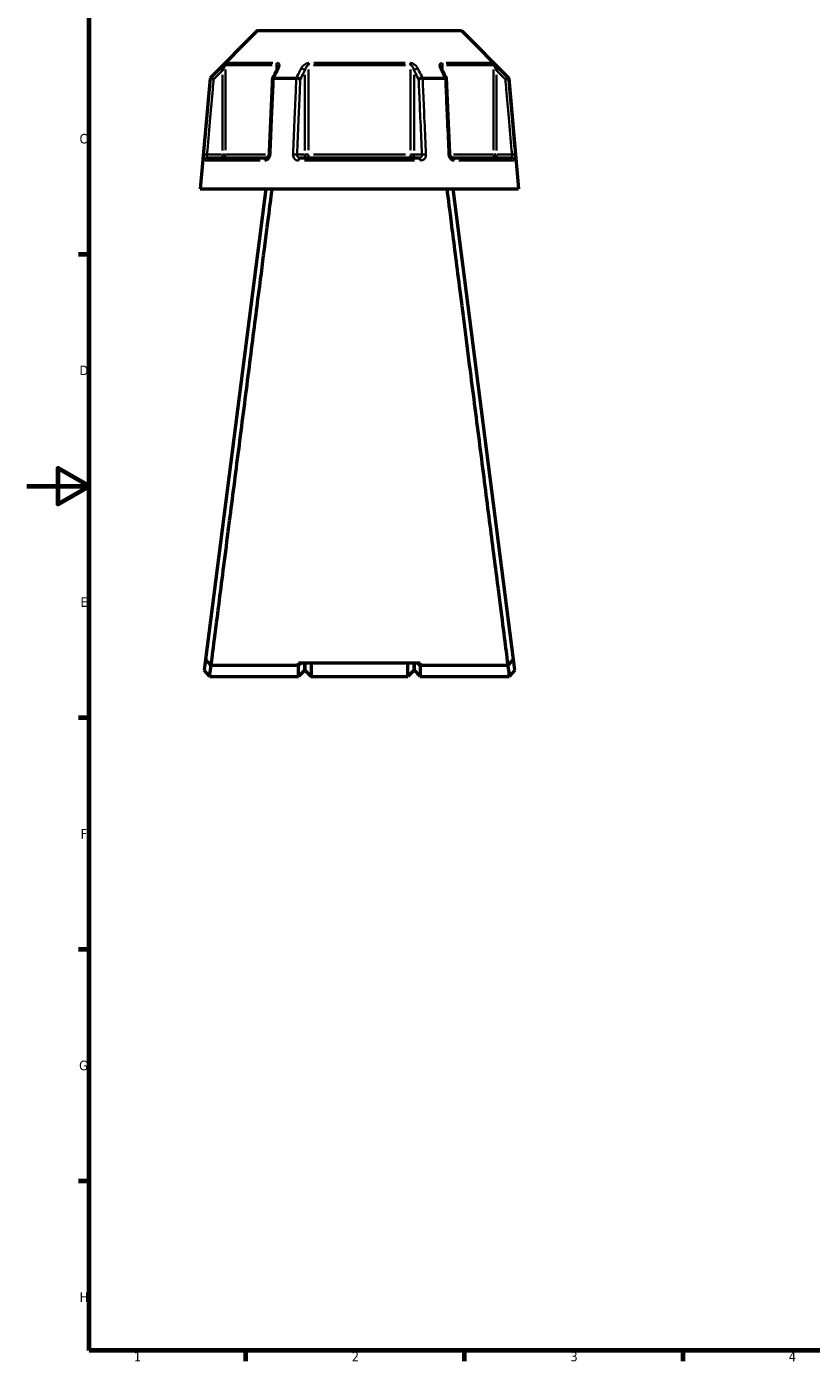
# Model space of a CAD drawing. Header units: millimetres. Extents: x 0 to 898, y 0 to 850.
# Tile 1 of 12: x 0 to 251, y 17 to 444. Entities that reach past the tile are written whole.
import ezdxf

# ---------------------------------------------------------------- set-up
doc = ezdxf.new("R2010")
doc.units = ezdxf.units.MM
for name, color, linetype, lineweight in [('Border (ANSI)', 7, 'Continuous', 70), ('Visible (ANSI)', 7, 'Continuous', 50), ('Visible Narrow (ANSI)', 7, 'Continuous', 35)]:
    doc.layers.add(name, color=color, linetype=linetype, lineweight=lineweight)
doc.styles.add('Note Text (ANSI)', font='tahoma.ttf')

# ---------------------------------------------------------------- blocks, each defined once
blk = doc.blocks.new('Borders Default Border')
at = {"layer": 'Border (ANSI)'}
for p, q in [((20, 371.25), (16.55, 371.25)), ((20, 222.75), (16.55, 222.75)), ((20, 148.5), (16.55, 148.5)), ((20, 74.25), (16.55, 74.25)), ((70.08, 20), (70.08, 16.55)), ((140.17, 20), (140.17, 16.55)), ((210.25, 20), (210.25, 16.55))]:
    blk.add_line(p, q, dxfattribs=at)
at = {"layer": 'Border (ANSI)', "flags": 128}
for points in [[(20, 20), (20, 574), (821, 574), (821, 20), (20, 20)], [(0, 297), (20, 297), (10, 302.77), (10, 291.23), (20, 297)]]:
    blk.add_lwpolyline(points, dxfattribs=at)
at = {"layer": 'Border (ANSI)', "char_height": 3.05, "attachment_point": 7, "style": 'Note Text (ANSI)'}
for s, insert in [('C', (16.95, 406.8)), ('D', (16.96, 332.6)), ('E', (17.21, 258.35)), ('F', (17.29, 184.1)), ('G', (16.81, 109.79)), ('H', (16.97, 35.6)), ('1', (34.35, 16.55)), ('2', (104.2, 16.55)), ('3', (174.26, 16.49)), ('4', (244.23, 16.55))]:
    blk.add_mtext(s, dxfattribs=dict(at, insert=insert))

msp = doc.modelspace()

# ---------------------------------------------------------------- linework, layer by layer
at = {"layer": 'Visible (ANSI)'}
for p, q in [((73.984, 443.055), (58.748, 427.82)), ((73.984, 443.055), (139.292, 443.055)), ((139.292, 443.055), (154.528, 427.82)), ((58.748, 427.82), (55.638, 392.27)), ((58.748, 427.82), (58.929, 427.82)), ((79.18, 427.82), (86.388, 427.82)), ((126.888, 427.82), (134.096, 427.82)), ((154.347, 427.82), (154.528, 427.82)), ((154.528, 427.82), (157.638, 392.27)), ((57.809, 402.27), (76.941, 402.27)), ((87.506, 402.27), (125.77, 402.27)), ((136.335, 402.27), (155.467, 402.27)), ((55.638, 392.27), (157.638, 392.27)), ((76.638, 392.27), (57.327, 241.44)), ((155.949, 241.44), (136.638, 392.27)), ((57.327, 241.44), (56.892, 238.04)), ((59.085, 239.544), (59.085, 239.542)), ((87.138, 239.544), (59.095, 239.544)), ((126.138, 240.309), (87.138, 240.309)), ((87.938, 240.309), (87.138, 239.544)), ((87.138, 239.544), (87.138, 240.309)), ((87.138, 236.055), (87.138, 239.544)), ((89.138, 240.309), (89.138, 238.055)), ((89.138, 238.055), (89.138, 240.309)), ((91.138, 240.309), (91.138, 236.055)), ((122.138, 236.055), (122.138, 240.309)), ((124.138, 238.055), (124.138, 240.309)), ((124.138, 240.309), (124.138, 238.055)), ((126.138, 239.544), (125.338, 240.309)), ((126.138, 240.309), (126.138, 239.544)), ((126.138, 239.544), (126.138, 236.055)), ((154.181, 239.544), (126.138, 239.544)), ((154.191, 239.542), (154.191, 239.544)), ((156.384, 238.04), (155.949, 241.44)), ((58.638, 236.055), (56.892, 238.039)), ((58.638, 236.055), (87.138, 236.055)), ((89.138, 238.055), (87.138, 236.055)), ((89.138, 238.055), (91.138, 236.055)), ((91.138, 236.055), (122.138, 236.055)), ((124.138, 238.055), (122.138, 236.055)), ((124.138, 238.055), (126.138, 236.055)), ((126.138, 236.055), (154.638, 236.055)), ((156.384, 238.039), (154.638, 236.055))]:
    msp.add_line(p, q, dxfattribs=at)
for centre, major_axis, ratio, start_param, end_param in [((6015.749, -11072.784), (197.765, -16234.201), 0.5090131, 3.9187082, 3.9189674), ((-5726.759, -10924.279), (196.102, 16024.601), 0.5090536, 5.5058371, 5.5060997)]:
    msp.add_ellipse(centre, major_axis=major_axis, ratio=ratio, start_param=start_param, end_param=end_param, dxfattribs=at)
for points in [[(58.929, 427.82), (58.93, 427.82), (58.931, 427.819), (58.932, 427.819)], [(79.159, 427.819), (79.166, 427.819), (79.173, 427.82), (79.18, 427.82)], [(86.388, 427.82), (86.395, 427.82), (86.403, 427.819), (86.411, 427.819)], [(126.865, 427.819), (126.873, 427.819), (126.881, 427.82), (126.888, 427.82)], [(134.096, 427.82), (134.103, 427.82), (134.11, 427.819), (134.117, 427.819)], [(154.344, 427.819), (154.345, 427.819), (154.346, 427.82), (154.347, 427.82)], [(59.095, 239.544), (59.091, 239.543), (59.088, 239.543), (59.085, 239.542)], [(154.191, 239.542), (154.188, 239.543), (154.185, 239.543), (154.181, 239.544)]]:
    msp.add_open_spline(points, degree=3, dxfattribs=at)
for points, knots in [([(59.892, 427.37), (59.891, 427.371), (59.889, 427.371), (59.769, 427.427), (59.652, 427.482), (59.431, 427.586), (59.329, 427.633), (59.152, 427.716), (59.079, 427.75), (58.974, 427.799), (58.942, 427.814), (58.932, 427.819)], [-0.15369221, -0.15369221, -0.15369221, -0.15369221, -0.15321698, -0.15321698, -0.11408252, -0.11408252, -0.07545764, -0.07545764, -0.03695828, -0.03695828, 0, 0, 0, 0]), ([(79.159, 427.819), (79.058, 427.814), (78.971, 427.799), (78.83, 427.75), (78.779, 427.716), (78.733, 427.65), (78.725, 427.624), (78.723, 427.596)], [-0.153574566, -0.153574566, -0.153574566, -0.153574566, -0.116530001, -0.116530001, -0.077940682, -0.077940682, -0.055255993, -0.055255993, -0.055255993, -0.055255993]), ([(80.391, 431.145), (80.391, 431.131), (80.39, 431.11), (80.384, 431.06), (80.378, 431.03), (80.363, 430.964), (80.353, 430.927), (80.327, 430.848), (80.311, 430.806), (80.274, 430.718), (80.253, 430.672), (80.229, 430.625)], [0.20265986, 0.20265986, 0.20265986, 0.20265986, 0.23121109, 0.23121109, 0.25976233, 0.25976233, 0.28831356, 0.28831356, 0.3168648, 0.3168648, 0.34541603, 0.34541603, 0.34541603, 0.34541603]), ([(87.682, 427.37), (87.681, 427.371), (87.68, 427.371), (87.62, 427.427), (87.541, 427.482), (87.353, 427.586), (87.245, 427.633), (87.011, 427.716), (86.887, 427.75), (86.641, 427.799), (86.522, 427.814), (86.411, 427.819)], [-0.15369221, -0.15369221, -0.15369221, -0.15369221, -0.15321709, -0.15321709, -0.11408257, -0.11408257, -0.07545786, -0.07545786, -0.03695834, -0.03695834, 0, 0, 0, 0]), ([(126.865, 427.819), (126.754, 427.814), (126.635, 427.799), (126.389, 427.75), (126.265, 427.716), (126.031, 427.633), (125.923, 427.586), (125.735, 427.482), (125.656, 427.427), (125.596, 427.371), (125.595, 427.371), (125.594, 427.37)], [-0.15357458, -0.15357458, -0.15357458, -0.15357458, -0.11653001, -0.11653001, -0.07794067, -0.07794067, -0.03922584, -0.03922584, 0, 0, 0.00047623, 0.00047623, 0.00047623, 0.00047623]), ([(133.047, 430.625), (133.023, 430.672), (133.002, 430.718), (132.965, 430.806), (132.949, 430.848), (132.923, 430.927), (132.913, 430.964), (132.898, 431.03), (132.892, 431.06), (132.886, 431.11), (132.885, 431.131), (132.885, 431.145)], [0, 0, 0, 0, 0.02855139, 0.02855139, 0.05710278, 0.05710278, 0.08565416, 0.08565416, 0.11420555, 0.11420555, 0.14275694, 0.14275694, 0.14275694, 0.14275694]), ([(134.553, 427.596), (134.551, 427.624), (134.543, 427.65), (134.497, 427.716), (134.446, 427.75), (134.305, 427.799), (134.218, 427.814), (134.117, 427.819)], [-0.098089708, -0.098089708, -0.098089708, -0.098089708, -0.07545783, -0.07545783, -0.036958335, -0.036958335, 0, 0, 0, 0]), ([(154.344, 427.819), (154.334, 427.814), (154.302, 427.799), (154.197, 427.75), (154.124, 427.716), (153.947, 427.633), (153.845, 427.586), (153.624, 427.482), (153.507, 427.427), (153.387, 427.371), (153.385, 427.371), (153.384, 427.37)], [-0.15357447, -0.15357447, -0.15357447, -0.15357447, -0.11652995, -0.11652995, -0.07794077, -0.07794077, -0.03922577, -0.03922577, 0, 0, 0.00047634, 0.00047634, 0.00047634, 0.00047634]), ([(78.723, 427.596), (78.652, 425.977), (78.581, 424.358), (78.439, 421.121), (78.368, 419.502), (78.226, 416.264), (78.155, 414.646), (78.013, 411.408), (77.941, 409.789), (77.799, 406.552), (77.728, 404.933), (77.657, 403.314)], [0.5742171, 0.5742171, 0.5742171, 0.5742171, 1.0617261, 1.0617261, 1.5492351, 1.5492351, 2.0367441, 2.0367441, 2.5242531, 2.5242531, 3.0117621, 3.0117621, 3.0117621, 3.0117621]), ([(135.619, 403.314), (135.548, 404.933), (135.477, 406.552), (135.335, 409.789), (135.263, 411.408), (135.121, 414.646), (135.05, 416.264), (134.908, 419.502), (134.837, 421.121), (134.695, 424.358), (134.624, 425.977), (134.553, 427.596)], [1.2046153, 1.2046153, 1.2046153, 1.2046153, 1.6921243, 1.6921243, 2.1796333, 2.1796333, 2.6671423, 2.6671423, 3.1546513, 3.1546513, 3.6421603, 3.6421603, 3.6421603, 3.6421603]), ([(77.657, 403.314), (77.653, 403.215), (77.638, 403.115), (77.589, 402.924), (77.555, 402.833), (77.473, 402.668), (77.426, 402.595), (77.325, 402.47), (77.271, 402.419), (77.164, 402.338), (77.112, 402.311), (77.017, 402.276), (76.976, 402.27), (76.941, 402.27)], [0, 0, 0, 0, 0.05067005, 0.05067005, 0.10084685, 0.10084685, 0.1507669, 0.1507669, 0.20138762, 0.20138762, 0.25586434, 0.25586434, 0.31481094, 0.31481094, 0.31481094, 0.31481094]), ([(136.335, 402.27), (136.298, 402.27), (136.253, 402.277), (136.146, 402.319), (136.083, 402.355), (135.963, 402.458), (135.908, 402.518), (135.808, 402.66), (135.763, 402.74), (135.69, 402.914), (135.662, 403.008), (135.63, 403.174), (135.622, 403.244), (135.619, 403.314)], [0, 0, 0, 0, 0.06296271, 0.06296271, 0.12592542, 0.12592542, 0.17893056, 0.17893056, 0.22915943, 0.22915943, 0.27910739, 0.27910739, 0.31481354, 0.31481354, 0.31481354, 0.31481354]), ([(59.085, 239.544), (59.194, 240.391), (59.502, 242.795), (60.477, 250.383), (61.137, 255.526), (62.822, 268.659), (63.879, 276.896), (65.96, 293.126), (66.948, 300.841), (67.955, 308.698), (68.458, 312.627), (68.965, 316.591), (69.978, 324.499), (70.482, 328.444), (71.478, 336.222), (71.968, 340.056), (72.924, 347.527), (73.388, 351.163), (74.595, 360.601), (75.302, 366.134), (76.598, 376.281), (77.179, 380.828), (78.064, 387.76), (78.395, 390.357), (78.64, 392.27)], [-3.0470146, -3.0470146, -3.0470146, -3.0470146, -2.7018776, -2.7018776, -2.3616984, -2.3616984, -1.9848297, -1.9848297, -1.6824415, -1.6824415, -1.6824415, -1.5312475, -1.5312475, -1.3800534, -1.3800534, -1.2288593, -1.2288593, -1.0776652, -1.0776652, -0.8206353, -0.8206353, -0.5499515, -0.5499515, -0.3165459, -0.3165459, -0.3165459, -0.3165459]), ([(134.636, 392.27), (135.001, 389.413), (135.562, 385.021), (136.986, 373.866), (137.841, 367.176), (139.864, 351.343), (141.058, 342.011), (143.291, 324.554), (144.315, 316.556), (145.321, 308.698), (145.825, 304.77), (146.323, 300.876), (147.301, 293.248), (147.779, 289.514), (148.706, 282.289), (149.153, 278.798), (150.007, 272.139), (150.414, 268.971), (151.443, 260.949), (152.018, 256.471), (153.013, 248.714), (153.423, 245.529), (153.958, 241.36), (154.119, 240.108), (154.191, 239.544)], [0.3165459, 0.3165459, 0.3165459, 0.3165459, 0.6651714, 0.6651714, 1.0038012, 1.0038012, 1.3800534, 1.3800534, 1.6824415, 1.6824415, 1.6824415, 1.8336356, 1.8336356, 1.9848297, 1.9848297, 2.1360238, 2.1360238, 2.2872179, 2.2872179, 2.5442478, 2.5442478, 2.8170809, 2.8170809, 3.0470146, 3.0470146, 3.0470146, 3.0470146]), ([(59.085, 239.542), (58.793, 239.858), (58.5, 240.173), (57.915, 240.805), (57.62, 241.124), (57.327, 241.44)], [-0.27924109, -0.27924109, -0.27924109, -0.27924109, -0.14081279, -0.14081279, 0, 0, 0, 0]), ([(58.638, 236.056), (58.638, 236.055), (58.642, 236.082), (58.678, 236.356), (58.766, 237.029), (58.959, 238.505), (59.024, 238.999), (59.095, 239.544)], [3.14159265, 3.14159265, 3.14159265, 3.14159265, 3.27555393, 3.27555393, 3.81968853, 3.81968853, 4.04467786, 4.04467786, 4.04467786, 4.04467786]), ([(154.181, 239.544), (154.252, 238.999), (154.317, 238.505), (154.51, 237.029), (154.598, 236.356), (154.634, 236.082), (154.638, 236.055), (154.638, 236.056)], [-4.04467786, -4.04467786, -4.04467786, -4.04467786, -3.81968853, -3.81968853, -3.27555393, -3.27555393, -3.14159265, -3.14159265, -3.14159265, -3.14159265]), ([(155.949, 241.44), (155.659, 241.127), (155.366, 240.811), (154.781, 240.179), (154.486, 239.861), (154.191, 239.542)], [-0.27920966, -0.27920966, -0.27920966, -0.27920966, -0.13971603, -0.13971603, 0, 0, 0, 0])]:
    msp.add_open_spline(points, degree=3, knots=knots, dxfattribs=at)
at = {"layer": 'Visible Narrow (ANSI)'}
for p, q in [((64.25, 432.652), (78.895, 432.652)), ((91.993, 432.652), (121.283, 432.652)), ((134.381, 432.652), (149.026, 432.652)), ((62.011, 430.877), (62.656, 430.229)), ((62.71, 428.83), (62.71, 404.615)), ((63.7, 404.704), (63.7, 430.511)), ((78.707, 431.945), (63.962, 431.945)), ((80.005, 431.857), (80.005, 430.267)), ((89.09, 428.83), (89.09, 404.615)), ((90.333, 404.704), (90.333, 430.511)), ((121.383, 431.945), (91.893, 431.945)), ((122.943, 430.511), (122.943, 404.704)), ((124.186, 404.615), (124.186, 428.83)), ((133.271, 430.267), (133.271, 431.857)), ((149.314, 431.945), (134.569, 431.945)), ((149.576, 430.511), (149.576, 404.704)), ((150.566, 404.615), (150.566, 428.83)), ((150.62, 430.229), (151.265, 430.877)), ((57.702, 403.277), (56.792, 403.356)), ((62.463, 403.27), (58.023, 403.27)), ((62.71, 403.192), (62.71, 402.273)), ((63.688, 403.27), (62.781, 403.27)), ((63.935, 403.27), (76.544, 403.27)), ((88.967, 403.27), (86.747, 403.27)), ((90.265, 403.27), (89.128, 403.27)), ((91.893, 403.27), (121.383, 403.27)), ((124.148, 403.27), (123.011, 403.27)), ((126.529, 403.27), (124.309, 403.27)), ((136.732, 403.27), (149.341, 403.27)), ((150.495, 403.27), (149.588, 403.27)), ((150.566, 402.273), (150.566, 403.192)), ((155.253, 403.27), (150.813, 403.27)), ((156.484, 403.356), (155.574, 403.277)), ((74.765, 401.357), (57.108, 401.357)), ((124.295, 401.357), (88.981, 401.357)), ((156.168, 401.357), (138.511, 401.357))]:
    msp.add_line(p, q, dxfattribs=at)
for centre, major_axis, ratio, start_param, end_param in [((64.69, 431.945), (0, -1), 0.9904959, 3.9662607, 4.6731191), ((80.62, 431.945), (0, 1), 0.6143631, 0.8246681, 1.5315264), ((90.709, 431.945), (0, -1), 0.3761328, 3.9662607, 4.6731191), ((122.567, 431.945), (0, 1), 0.3761328, 4.7516589, 5.4585172), ((132.656, 431.945), (0, -1), 0.6143631, 1.6100662, 2.3169246), ((148.585, 431.945), (0, 1), 0.9904959, 4.7516589, 5.4585172), ((81.123, 430.176), (-0.894, 0.449), 0.6136988, 5.5048942, 6.2422226), ((88.224, 430.176), (-0.894, 0.449), 0.6136988, 3.9026286, 5.2571626), ((125.052, 430.176), (-0.894, -0.449), 0.6136988, 4.1676154, 5.5221494), ((132.153, 430.176), (0.894, 0.449), 0.6136988, 0.0409627, 0.7782911), ((57.809, 401.27), (0, 1), 0.992287, 0.0741765, 1.4093534), ((62.71, 403.27), (0, -1), 0.9904959, 0.0785398, 1.4922565), ((76.941, 401.27), (0, 1), 0.6034974, 0.0741765, 1.4093534), ((78.656, 403.27), (-0.999, 0.044), 0.0757423, 5.369153, 6.2350783), ((85.758, 403.27), (0.999, -0.044), 0.0757423, 0.5996329, 1.9382948), ((87.506, 401.27), (0, 1), 0.3887896, 0.0741765, 1.4093534), ((89.957, 403.27), (0, -1), 0.8660254, 4.7909288, 6.2046455), ((89.957, 403.27), (0, -1), 0.3761328, 0.0785398, 1.4922565), ((123.319, 403.27), (0, -1), 0.3761328, 4.7909288, 6.2046455), ((123.319, 403.27), (0, -1), 0.8660254, 0.0785398, 1.4922565), ((125.77, 401.27), (0, 1), 0.3887896, 4.8738319, 6.2090088), ((127.518, 403.27), (0.999, 0.044), 0.0757423, 1.2032978, 2.5419597), ((134.62, 403.27), (0.999, 0.044), 0.0757423, 0.048107, 0.9140323), ((136.335, 401.27), (0, 1), 0.6034974, 4.8738319, 6.2090088), ((150.566, 403.27), (0, -1), 0.9904959, 4.7909288, 6.2046455), ((155.467, 401.27), (0, 1), 0.992287, 4.8738319, 6.2090088)]:
    msp.add_ellipse(centre, major_axis=major_axis, ratio=ratio, start_param=start_param, end_param=end_param, dxfattribs=at)
for points, knots in [([(63.99, 432.652), (63.958, 432.652), (63.885, 432.609), (63.554, 432.359), (63.198, 432.035), (62.563, 431.433), (62.283, 431.159), (62.005, 430.883)], [-0.34541645, -0.34541645, -0.34541645, -0.34541645, -0.27620858, -0.27620858, -0.11734182, -0.11734182, 0, 0, 0, 0]), ([(80.714, 430.883), (80.825, 431.104), (80.904, 431.324), (80.98, 431.706), (80.988, 431.873), (80.946, 432.127), (80.915, 432.223), (80.812, 432.4), (80.737, 432.48), (80.566, 432.584), (80.479, 432.617), (80.32, 432.646), (80.254, 432.652), (80.185, 432.652)], [-0.34541603, -0.34541603, -0.34541603, -0.34541603, -0.25141662, -0.25141662, -0.17445287, -0.17445287, -0.12288915, -0.12288915, -0.06721438, -0.06721438, -0.02585168, -0.02585168, 0, 0, 0, 0]), ([(90.443, 432.652), (90.241, 432.652), (90.026, 432.615), (89.294, 432.38), (88.84, 432.046), (88.259, 431.433), (88.068, 431.159), (87.929, 430.883)], [-0.34541684, -0.34541684, -0.34541684, -0.34541684, -0.28109054, -0.28109054, -0.11734182, -0.11734182, 0, 0, 0, 0]), ([(125.347, 430.883), (125.235, 431.104), (125.091, 431.324), (124.767, 431.707), (124.599, 431.873), (124.28, 432.127), (124.142, 432.223), (123.834, 432.4), (123.662, 432.48), (123.352, 432.584), (123.216, 432.617), (122.998, 432.646), (122.914, 432.652), (122.833, 432.652)], [-0.345416, -0.345416, -0.345416, -0.345416, -0.25131567, -0.25131567, -0.17440412, -0.17440412, -0.12292214, -0.12292214, -0.06721438, -0.06721438, -0.02585168, -0.02585168, 0, 0, 0, 0]), ([(133.091, 432.652), (132.923, 432.652), (132.777, 432.617), (132.358, 432.387), (132.269, 432.05), (132.334, 431.433), (132.424, 431.159), (132.562, 430.883)], [-0.34541683, -0.34541683, -0.34541683, -0.34541683, -0.28278882, -0.28278882, -0.11734182, -0.11734182, 0, 0, 0, 0]), ([(151.271, 430.883), (151.047, 431.105), (150.822, 431.326), (150.423, 431.71), (150.247, 431.875), (149.971, 432.128), (149.865, 432.223), (149.66, 432.4), (149.563, 432.48), (149.424, 432.584), (149.375, 432.617), (149.316, 432.646), (149.298, 432.652), (149.286, 432.652)], [-0.34541583, -0.34541583, -0.34541583, -0.34541583, -0.25081718, -0.25081718, -0.17415567, -0.17415567, -0.12305037, -0.12305037, -0.06721438, -0.06721438, -0.02585168, -0.02585168, 0, 0, 0, 0]), ([(58.932, 427.819), (58.828, 426.638), (58.724, 425.457), (58.354, 421.248), (58.088, 418.22), (57.823, 415.192), (57.514, 411.685), (57.206, 408.177), (56.86, 404.232), (56.822, 403.795), (56.783, 403.357)], [-3.6602119, -3.6602119, -3.6602119, -3.6602119, -3.3045249, -3.3045249, -2.3926724, -2.3926724, -2.3926724, -1.3363902, -1.3363902, -1.2046153, -1.2046153, -1.2046153, -1.2046153]), ([(62.005, 430.883), (61.762, 430.64), (61.519, 430.398), (61.275, 430.156), (60.493, 429.377), (59.711, 428.598), (58.929, 427.82)], [-0.97913562, -0.97913562, -0.97913562, -0.97913562, -0.87607359, -0.87607359, -0.87607359, -0.54503832, -0.54503832, -0.54503832, -0.54503832]), ([(59.892, 427.37), (60.588, 428.063), (61.283, 428.756), (61.979, 429.449), (62.223, 429.691), (62.466, 429.933), (62.71, 430.176)], [0.58150489, 0.58150489, 0.58150489, 0.58150489, 0.87607359, 0.87607359, 0.87607359, 0.97913562, 0.97913562, 0.97913562, 0.97913562]), ([(62.71, 430.176), (62.848, 430.452), (62.988, 430.726), (63.305, 431.328), (63.483, 431.652), (63.648, 431.902), (63.684, 431.945), (63.7, 431.945)], [0, 0, 0, 0, 0.11734182, 0.11734182, 0.27620858, 0.27620858, 0.34541645, 0.34541645, 0.34541645, 0.34541645]), ([(78.088, 403.357), (78.107, 403.795), (78.126, 404.232), (78.299, 408.177), (78.452, 411.685), (78.606, 415.192), (78.738, 418.22), (78.871, 421.248), (79.055, 425.457), (79.107, 426.638), (79.159, 427.819)], [-3.0117621, -3.0117621, -3.0117621, -3.0117621, -2.8799872, -2.8799872, -1.823705, -1.823705, -1.823705, -0.9118525, -0.9118525, -0.5561655, -0.5561655, -0.5561655, -0.5561655]), ([(79.18, 427.82), (79.57, 428.598), (79.96, 429.377), (80.35, 430.155), (80.471, 430.398), (80.593, 430.64), (80.714, 430.883)], [-2.40318232, -2.40318232, -2.40318232, -2.40318232, -2.07218366, -2.07218366, -2.07218366, -1.96908502, -1.96908502, -1.96908502, -1.96908502]), ([(80.005, 431.945), (80.039, 431.945), (80.072, 431.939), (80.15, 431.909), (80.192, 431.877), (80.276, 431.773), (80.312, 431.693), (80.362, 431.516), (80.377, 431.42), (80.389, 431.262), (80.391, 431.204), (80.391, 431.145)], [0, 0, 0, 0, 0.02585168, 0.02585168, 0.06721438, 0.06721438, 0.12288915, 0.12288915, 0.17445287, 0.17445287, 0.20265986, 0.20265986, 0.20265986, 0.20265986]), ([(86.411, 427.819), (86.359, 426.638), (86.307, 425.457), (86.121, 421.248), (85.988, 418.22), (85.855, 415.192), (85.7, 411.685), (85.546, 408.177), (85.372, 404.232), (85.353, 403.795), (85.333, 403.357)], [-3.6602119, -3.6602119, -3.6602119, -3.6602119, -3.3045249, -3.3045249, -2.3926724, -2.3926724, -2.3926724, -1.3363902, -1.3363902, -1.2046153, -1.2046153, -1.2046153, -1.2046153]), ([(87.929, 430.883), (87.807, 430.64), (87.685, 430.398), (87.563, 430.156), (87.171, 429.377), (86.779, 428.598), (86.388, 427.82)], [-2.96401969, -2.96401969, -2.96401969, -2.96401969, -2.86096061, -2.86096061, -2.86096061, -2.5299224, -2.5299224, -2.5299224, -2.5299224]), ([(87.682, 427.37), (88.03, 428.063), (88.377, 428.756), (88.725, 429.449), (88.847, 429.691), (88.969, 429.933), (89.09, 430.176)], [2.56638897, 2.56638897, 2.56638897, 2.56638897, 2.86096061, 2.86096061, 2.86096061, 2.96401969, 2.96401969, 2.96401969, 2.96401969]), ([(89.09, 430.176), (89.16, 430.452), (89.254, 430.726), (89.543, 431.339), (89.767, 431.673), (90.128, 431.908), (90.233, 431.945), (90.333, 431.945)], [0, 0, 0, 0, 0.11734182, 0.11734182, 0.28109054, 0.28109054, 0.34541684, 0.34541684, 0.34541684, 0.34541684]), ([(122.943, 431.945), (122.983, 431.945), (123.024, 431.939), (123.132, 431.909), (123.199, 431.877), (123.352, 431.773), (123.436, 431.693), (123.588, 431.516), (123.657, 431.42), (123.814, 431.166), (123.898, 431), (124.058, 430.617), (124.13, 430.397), (124.186, 430.176)], [0, 0, 0, 0, 0.02585168, 0.02585168, 0.06721438, 0.06721438, 0.12292214, 0.12292214, 0.17440412, 0.17440412, 0.25131567, 0.25131567, 0.345416, 0.345416, 0.345416, 0.345416]), ([(124.186, 430.176), (124.307, 429.933), (124.429, 429.691), (124.551, 429.449), (124.899, 428.756), (125.246, 428.063), (125.594, 427.37)], [1.96908502, 1.96908502, 1.96908502, 1.96908502, 2.0721441, 2.0721441, 2.0721441, 2.36671575, 2.36671575, 2.36671575, 2.36671575]), ([(126.888, 427.82), (126.497, 428.598), (126.105, 429.377), (125.713, 430.156), (125.591, 430.398), (125.469, 430.64), (125.347, 430.883)], [-2.40318232, -2.40318232, -2.40318232, -2.40318232, -2.0721441, -2.0721441, -2.0721441, -1.96908502, -1.96908502, -1.96908502, -1.96908502]), ([(127.943, 403.357), (127.923, 403.795), (127.904, 404.232), (127.73, 408.177), (127.576, 411.685), (127.421, 415.192), (127.288, 418.22), (127.155, 421.248), (126.969, 425.457), (126.917, 426.638), (126.865, 427.819)], [-3.0117621, -3.0117621, -3.0117621, -3.0117621, -2.8799872, -2.8799872, -1.823705, -1.823705, -1.823705, -0.9118525, -0.9118525, -0.5561655, -0.5561655, -0.5561655, -0.5561655]), ([(132.562, 430.883), (132.683, 430.64), (132.805, 430.398), (132.926, 430.155), (133.316, 429.377), (133.706, 428.598), (134.096, 427.82)], [-2.72587939, -2.72587939, -2.72587939, -2.72587939, -2.6227872, -2.6227872, -2.6227872, -2.29178209, -2.29178209, -2.29178209, -2.29178209]), ([(132.885, 431.146), (132.885, 431.442), (132.934, 431.706), (133.117, 431.91), (133.188, 431.945), (133.271, 431.945)], [0.14275694, 0.14275694, 0.14275694, 0.14275694, 0.28278882, 0.28278882, 0.34541683, 0.34541683, 0.34541683, 0.34541683]), ([(134.117, 427.819), (134.169, 426.638), (134.221, 425.457), (134.405, 421.248), (134.538, 418.22), (134.67, 415.192), (134.824, 411.685), (134.977, 408.177), (135.15, 404.232), (135.169, 403.795), (135.188, 403.357)], [-3.6602119, -3.6602119, -3.6602119, -3.6602119, -3.3045249, -3.3045249, -2.3926725, -2.3926725, -2.3926725, -1.3363903, -1.3363903, -1.2046153, -1.2046153, -1.2046153, -1.2046153]), ([(149.576, 431.945), (149.582, 431.945), (149.591, 431.939), (149.62, 431.909), (149.644, 431.877), (149.714, 431.773), (149.762, 431.693), (149.864, 431.516), (149.917, 431.421), (150.055, 431.168), (150.143, 431.002), (150.342, 430.619), (150.455, 430.398), (150.566, 430.176)], [0, 0, 0, 0, 0.02585168, 0.02585168, 0.06721438, 0.06721438, 0.12305037, 0.12305037, 0.17415567, 0.17415567, 0.25081718, 0.25081718, 0.34541583, 0.34541583, 0.34541583, 0.34541583]), ([(150.566, 430.176), (150.81, 429.933), (151.053, 429.691), (151.297, 429.449), (151.993, 428.756), (152.688, 428.063), (153.384, 427.37)], [1.96908502, 1.96908502, 1.96908502, 1.96908502, 2.07214059, 2.07214059, 2.07214059, 2.36671575, 2.36671575, 2.36671575, 2.36671575]), ([(154.347, 427.82), (153.565, 428.598), (152.783, 429.377), (152.001, 430.156), (151.757, 430.398), (151.514, 430.64), (151.271, 430.883)], [-2.40318231, -2.40318231, -2.40318231, -2.40318231, -2.07214059, -2.07214059, -2.07214059, -1.96908502, -1.96908502, -1.96908502, -1.96908502]), ([(156.493, 403.357), (156.454, 403.795), (156.416, 404.232), (156.07, 408.177), (155.762, 411.685), (155.453, 415.192), (155.188, 418.22), (154.922, 421.248), (154.552, 425.457), (154.448, 426.638), (154.344, 427.819)], [-3.0117621, -3.0117621, -3.0117621, -3.0117621, -2.8799872, -2.8799872, -1.823705, -1.823705, -1.823705, -0.9118525, -0.9118525, -0.5561655, -0.5561655, -0.5561655, -0.5561655]), ([(57.776, 403.27), (57.814, 403.708), (57.853, 404.145), (58.199, 408.09), (58.507, 411.598), (58.815, 415.105), (59.081, 418.133), (59.347, 421.161), (59.706, 425.249), (59.799, 426.309), (59.892, 427.37)], [1.2046153, 1.2046153, 1.2046153, 1.2046153, 1.3363902, 1.3363902, 2.3926724, 2.3926724, 2.3926724, 3.3045249, 3.3045249, 3.6238646, 3.6238646, 3.6238646, 3.6238646]), ([(86.624, 403.27), (86.643, 403.708), (86.662, 404.145), (86.835, 408.09), (86.989, 411.598), (87.143, 415.105), (87.276, 418.133), (87.409, 421.161), (87.589, 425.249), (87.635, 426.309), (87.682, 427.37)], [1.2046153, 1.2046153, 1.2046153, 1.2046153, 1.3363902, 1.3363902, 2.3926724, 2.3926724, 2.3926724, 3.3045249, 3.3045249, 3.6238646, 3.6238646, 3.6238646, 3.6238646]), ([(125.594, 427.37), (125.641, 426.309), (125.687, 425.249), (125.867, 421.161), (126, 418.133), (126.133, 415.105), (126.287, 411.598), (126.441, 408.09), (126.614, 404.145), (126.633, 403.708), (126.652, 403.27)], [0.5925128, 0.5925128, 0.5925128, 0.5925128, 0.9118525, 0.9118525, 1.823705, 1.823705, 1.823705, 2.8799872, 2.8799872, 3.0117621, 3.0117621, 3.0117621, 3.0117621]), ([(153.384, 427.37), (153.477, 426.309), (153.57, 425.249), (153.929, 421.161), (154.195, 418.133), (154.461, 415.105), (154.769, 411.598), (155.077, 408.09), (155.423, 404.145), (155.462, 403.708), (155.5, 403.27)], [0.5925128, 0.5925128, 0.5925128, 0.5925128, 0.9118525, 0.9118525, 1.823705, 1.823705, 1.823705, 2.8799872, 2.8799872, 3.0117621, 3.0117621, 3.0117621, 3.0117621]), ([(56.783, 403.357), (56.742, 402.886), (56.715, 402.416), (56.711, 401.787), (56.724, 401.581), (56.769, 401.394), (56.792, 401.357), (56.82, 401.357)], [-0.31481287, -0.31481287, -0.31481287, -0.31481287, -0.1729885, -0.1729885, -0.06653404, -0.06653404, 0, 0, 0, 0]), ([(57.809, 402.27), (57.781, 402.27), (57.758, 402.288), (57.714, 402.382), (57.702, 402.485), (57.707, 402.799), (57.735, 403.035), (57.776, 403.27)], [0, 0, 0, 0, 0.06653404, 0.06653404, 0.1729885, 0.1729885, 0.31481287, 0.31481287, 0.31481287, 0.31481287]), ([(76.339, 401.357), (76.687, 401.357), (77.046, 401.497), (77.534, 401.917), (77.7, 402.128), (77.921, 402.553), (77.993, 402.754), (78.065, 403.092), (78.082, 403.225), (78.088, 403.357)], [-0.31481094, -0.31481094, -0.31481094, -0.31481094, -0.18655676, -0.18655676, -0.10364264, -0.10364264, -0.03986256, -0.03986256, 0, 0, 0, 0]), ([(85.333, 403.357), (85.321, 403.068), (85.367, 402.779), (85.587, 402.21), (85.78, 401.941), (86.215, 401.589), (86.435, 401.477), (86.815, 401.377), (86.966, 401.357), (87.119, 401.357)], [-0.31481397, -0.31481397, -0.31481397, -0.31481397, -0.2278058, -0.2278058, -0.12655878, -0.12655878, -0.04867645, -0.04867645, 0, 0, 0, 0]), ([(87.506, 402.27), (87.426, 402.27), (87.348, 402.28), (87.152, 402.33), (87.041, 402.386), (86.823, 402.562), (86.729, 402.697), (86.628, 402.981), (86.611, 403.126), (86.624, 403.27)], [0, 0, 0, 0, 0.04867645, 0.04867645, 0.12655878, 0.12655878, 0.2278058, 0.2278058, 0.31481397, 0.31481397, 0.31481397, 0.31481397]), ([(126.652, 403.27), (126.658, 403.204), (126.658, 403.138), (126.64, 402.969), (126.613, 402.868), (126.517, 402.656), (126.437, 402.55), (126.182, 402.34), (125.98, 402.27), (125.77, 402.27)], [0, 0, 0, 0, 0.03982627, 0.03982627, 0.1035483, 0.1035483, 0.18638694, 0.18638694, 0.31481104, 0.31481104, 0.31481104, 0.31481104]), ([(126.157, 401.357), (126.56, 401.357), (126.954, 401.497), (127.463, 401.918), (127.628, 402.129), (127.833, 402.554), (127.894, 402.755), (127.942, 403.093), (127.948, 403.225), (127.943, 403.357)], [-0.31481104, -0.31481104, -0.31481104, -0.31481104, -0.18638694, -0.18638694, -0.1035483, -0.1035483, -0.03982627, -0.03982627, 0, 0, 0, 0]), ([(135.188, 403.357), (135.193, 403.251), (135.205, 403.145), (135.297, 402.627), (135.483, 402.236), (135.944, 401.713), (136.188, 401.542), (136.606, 401.387), (136.773, 401.357), (136.937, 401.357)], [-0.31481354, -0.31481354, -0.31481354, -0.31481354, -0.28284699, -0.28284699, -0.15713721, -0.15713721, -0.06043739, -0.06043739, 0, 0, 0, 0]), ([(155.5, 403.27), (155.512, 403.204), (155.522, 403.139), (155.546, 402.971), (155.557, 402.871), (155.573, 402.659), (155.575, 402.554), (155.558, 402.364), (155.532, 402.296), (155.485, 402.272), (155.477, 402.27), (155.467, 402.27)], [0, 0, 0, 0, 0.03957477, 0.03957477, 0.1028944, 0.1028944, 0.18520991, 0.18520991, 0.29222008, 0.29222008, 0.31481112, 0.31481112, 0.31481112, 0.31481112]), ([(156.456, 401.357), (156.465, 401.357), (156.474, 401.361), (156.522, 401.409), (156.548, 401.545), (156.566, 401.925), (156.565, 402.136), (156.55, 402.559), (156.538, 402.759), (156.515, 403.094), (156.504, 403.226), (156.493, 403.357)], [-0.31481112, -0.31481112, -0.31481112, -0.31481112, -0.29222008, -0.29222008, -0.18520991, -0.18520991, -0.1028944, -0.1028944, -0.03957477, -0.03957477, 0, 0, 0, 0])]:
    msp.add_open_spline(points, degree=3, knots=knots, dxfattribs=at)

# ---------------------------------------------------------------- block references
msp.add_blockref('Borders Default Border', (0, 0))

doc.saveas('drawing.dxf')
